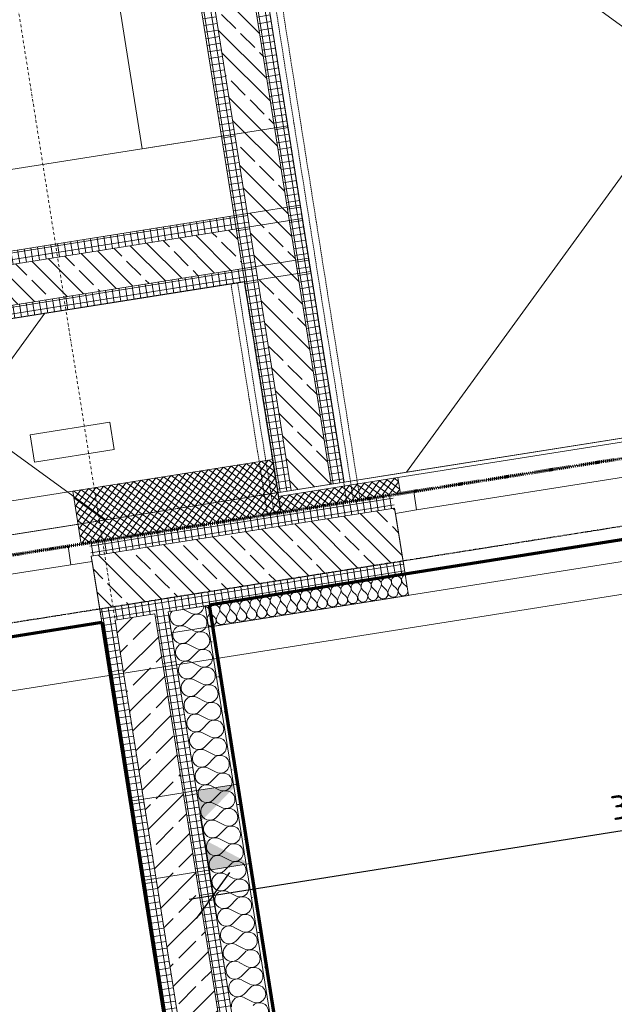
# Model space of a CAD drawing. Header units: millimetres. Extents: x 1523 to 75153, y -41886 to 10268.
# Tile 8 of 54: x 19135 to 21351, y -16506 to -12836. Entities that reach past the tile are written whole.
import ezdxf

# ---------------------------------------------------------------- set-up
doc = ezdxf.new("R2010")
doc.units = ezdxf.units.MM
for name, pattern in [('_Projekt 07 -  _  -  _  -  _  -', [7.5, 3.5, -2, 0, -2]), ('CAx_nichtHalbton', [20001.0584, 10000, -0.5292, 10000, -0.5292]), ('IMPORT-STRICHPUNKT _7_', [20, 10, -5, 0, -5]), ('IMPORT-VERDECKT _8_', [7.5, 5, -2.5]), ('Rasterlinie', [22.225, 12.7, -3.175, 3.175, -3.175]), ('Verdeckt 2x', [3.572, 2.3813, -1.1907])]:
    doc.linetypes.add(name, pattern=pattern)
for name, color, linetype, lineweight, true_color in [('10 VSI--Wärmeschutz _veritkal_', 7, 'Continuous', 13, 0x656565), ('20 A--Bodenplatte', 7, 'Continuous', 13, 0x656565), ('30 A--Träger _ Dachkonstruktion _Gitterrost_', 7, 'IMPORT-VERDECKT _8_', 13, 0x656565), ('90 A--Achsraster _1_50_', 7, 'IMPORT-STRICHPUNKT _7_', 13, 0x656565), ('Neubau_10 A--Wand außen _ Luft-_Lichtschacht', 7, 'Continuous', 13, 0x656565), ('Neubau_10 A--Wand außen _tragend_', 7, 'Continuous', 13, 0x656565), ('Neubau_10 A--Wand innen _tragend_', 7, 'Continuous', 13, 0x656565), ('Neubau_10 VSI--Wärmeschutz _veritkal_', 7, 'Continuous', 13, 0x656565), ('Neubau_20 A--Bodenplatte', 7, 'Continuous', 13, 0x656565), ('Neubau_20 A--Gründungsbelag', 7, 'Continuous', 13, 0x656565), ('Xref_706_5_--_ÜP_-1_000_16_Übersichtsplan UG_IFC 2025_01_13_dwg', 7, 'Continuous', 13, 0x767676), ('XX', 7, 'Continuous', 18, 0x804040)]:
    doc.layers.add(name, color=color, linetype=linetype, lineweight=lineweight, true_color=true_color)
for name, color, linetype, lineweight in [('Ax-50_BM-Bem', 7, 'Continuous', 9), ('Ax_BM-Bem', 7, 'Continuous', 9), ('S-GRID-____-OTLN', 7, 'Continuous', 9)]:
    doc.layers.add(name, color=color, linetype=linetype, lineweight=lineweight)
doc.styles.add('ISOCPEUR_2', font='isocpeur.ttf', dxfattribs={"height": 90})
doc.dimstyles.new('KI_1_8_mm_Isocpeur__cm_m__Aufrundung_auf_5_mm_ELT_Gesamtbemaßung', dxfattribs={"dimscale": 304.8, "dimtxt": 89.638306, "dimasz": 0.492126, "dimexe": 0.295276, "dimexo": 0.0625, "dimgap": 0.049213, "dimtad": 1, "dimlfac": 0.001, "dimrnd": 0.005, "dimzin": 0, "dimdsep": 46, "dimtxsty": 'ISOCPEUR_2', "dimblk1": 'OBLIQUE', "dimblk2": 'OBLIQUE', "dimsah": 1, "dimcen": 0.09, "dimdle": 0.295276, "dimadec": 0, "dimazin": 0, "dimtfac": 1, "dimtdec": 4, "dimtix": 1, "dimtmove": 0, "dimatfit": 3, "dimfxl": 0.984252, "dimfxlon": 1, "dimtvp": 1, "dimtfill": 1, "dimtolj": 1, "dimtzin": 0, "dimlwd": 25, "dimlwe": 25, "dimarcsym": 2})
pattern_1 = [(185.336, (0, 0), (-2.324905, 24.891662), []), (275.336, (0, 0), (24.891662, 2.324905), [])]
pattern_2 = [(275.336, (0, 0), (24.891662, 2.324905), []), (5.336, (0, 0), (-2.324905, 24.891662), [])]
pattern_3 = [(221.336, (0, 0), (-99.07104, 112.6274), []), (221.336, (33.02, -37.54), (-99.07104, 112.6274), []), (221.336, (66.05, -75.08), (-99.07104, 112.6274), [75, -25])]
pattern_4 = [(320.336, (0, 0), (12.765685, 15.396015), []), (50.336, (0, 0), (-15.396015, 12.765685), [])]
pattern_5 = [(5.336, (0, 0), (-2.324905, 24.891662), []), (95.336, (0, 0), (24.891662, 2.324905), [])]

# ---------------------------------------------------------------- blocks, each defined once
blk = doc.blocks.new('Xref_706_5_--_ÜP_-1_000_11_Übersichtsplan UG_IFC 2024_09_30_dwg__X90-41959657-SuD_-1UG gesamt Plot  - Blatt 2')
at = {"layer": 'Neubau_10 A--Wand innen _tragend_', "color": 9, "true_color": 0xcbcbcb}
for p, q in [((8378.4, -71090.6), (8359.7, -71118.2)), ((8391.7, -71090), (8413, -71115.7)), ((8445, -71087.5), (8426.3, -71115.1)), ((8458.3, -71086.9), (8479.6, -71112.6)), ((8511.6, -71084.4), (8492.9, -71112)), ((8524.9, -71083.8), (8546.2, -71109.5)), ((8578.2, -71081.3), (8559.5, -71108.9)), ((8591.5, -71080.7), (8612.7, -71106.4)), ((8644.8, -71078.2), (8626.1, -71105.8)), ((8658.1, -71077.6), (8679.3, -71103.3)), ((8711.4, -71075.1), (8692.7, -71102.7)), ((7592.6, -71127.2), (7613.8, -71152.9)), ((7645.9, -71124.7), (7627.1, -71152.3)), ((7659.2, -71124.1), (7680.4, -71149.8)), ((7712.5, -71121.6), (7693.7, -71149.2)), ((7725.8, -71121), (7747, -71146.7)), ((7779.1, -71118.5), (7760.3, -71146.1)), ((7792.4, -71117.9), (7813.6, -71143.6)), ((7845.7, -71115.4), (7826.9, -71143)), ((7859, -71114.8), (7880.2, -71140.5)), ((7912.3, -71112.3), (7893.5, -71139.9)), ((7925.6, -71111.7), (7946.8, -71137.4)), ((7978.9, -71109.2), (7960.1, -71136.8)), ((7992.2, -71108.6), (8013.4, -71134.3)), ((8045.5, -71106.1), (8026.7, -71133.7)), ((8058.8, -71105.5), (8080, -71131.2)), ((8112, -71103), (8093.3, -71130.6)), ((8125.4, -71102.4), (8146.6, -71128.1)), ((8178.6, -71099.9), (8159.9, -71127.5)), ((8192, -71099.3), (8213.2, -71125)), ((8245.2, -71096.8), (8226.5, -71124.4)), ((8258.6, -71096.2), (8279.8, -71121.9)), ((8311.8, -71093.7), (8293.1, -71121.3)), ((8325.1, -71093.1), (8346.4, -71118.8)), ((7246.3, -71143.4), (7229, -71168.9)), ((7259.6, -71142.7), (7280.9, -71168.4)), ((7312.9, -71140.3), (7294.2, -71167.8)), ((7326.2, -71139.6), (7347.5, -71165.3)), ((7379.5, -71137.2), (7360.8, -71164.7)), ((7392.8, -71136.5), (7414, -71162.2)), ((7446.1, -71134), (7427.4, -71161.6)), ((7459.4, -71133.4), (7480.6, -71159.1)), ((7512.7, -71130.9), (7494, -71158.5)), ((7526, -71130.3), (7547.2, -71156)), ((7579.3, -71127.8), (7560.6, -71155.4))]:
    blk.add_line(p, q, dxfattribs=at)
for centre, start, end in [((8017.9, -71087.4), 325.7982, 219.538), ((8084.5, -71084.3), 325.7982, 219.538), ((8151.1, -71081.2), 325.7982, 219.538), ((8217.7, -71078.1), 325.7982, 219.538), ((8284.3, -71075), 325.7982, 219.538), ((8350.9, -71071.9), 325.7982, 219.538), ((8417.4, -71068.8), 325.7982, 219.538), ((8484, -71065.7), 325.7982, 219.538), ((8550.6, -71062.6), 325.7982, 219.538), ((8617.2, -71059.4), 325.7982, 219.538), ((8683.8, -71056.3), 325.7982, 219.538), ((8750.4, -71053.2), 325.7982, 219.538), ((7285.3, -71121.5), 325.7982, 219.538), ((7351.9, -71118.4), 325.7982, 219.538), ((7418.5, -71115.3), 325.7982, 219.538), ((7485.1, -71112.2), 325.7982, 219.538), ((7551.7, -71109.1), 325.7982, 219.538), ((7618.3, -71106), 325.7982, 219.538), ((7684.9, -71102.9), 325.7982, 219.538), ((7751.5, -71099.8), 325.7982, 219.538), ((7818.1, -71096.7), 325.7982, 219.538), ((7884.7, -71093.6), 325.7982, 219.538), ((7951.3, -71090.5), 325.7982, 219.538), ((7218.8, -71124.6), 325.7982, 78.5212), ((8187.5, -71146.2), 145.7982, 272.6681), ((8187.5, -71146.2), 272.6681, 39.538), ((8254.1, -71143.1), 145.7982, 272.6681), ((8254.1, -71143.1), 272.6681, 39.538), ((8320.7, -71140), 145.7982, 272.6681), ((8320.7, -71140), 272.6681, 39.538), ((8387.3, -71136.9), 145.7982, 272.6681), ((8387.3, -71136.9), 272.6681, 39.538), ((8453.8, -71133.8), 145.7982, 272.6681), ((8453.8, -71133.8), 272.6681, 39.538), ((8520.4, -71130.7), 145.7982, 272.6681), ((8520.4, -71130.7), 272.6681, 39.538), ((8587, -71127.6), 145.7982, 272.6681), ((8587, -71127.6), 272.6681, 39.538), ((8653.6, -71124.5), 145.7982, 272.6681), ((8653.6, -71124.5), 272.6681, 39.538), ((8720.2, -71121.4), 145.7982, 272.6681), ((7388.3, -71183.5), 272.6681, 39.538), ((7454.9, -71180.4), 145.7982, 272.6681), ((7454.9, -71180.4), 272.6681, 39.538), ((7521.5, -71177.3), 145.7982, 272.6681), ((7521.5, -71177.3), 272.6681, 39.538), ((7588.1, -71174.1), 145.7982, 272.6681), ((7588.1, -71174.1), 272.6681, 39.538), ((7654.7, -71171), 145.7982, 272.6681), ((7654.7, -71171), 272.6681, 39.538), ((7721.3, -71167.9), 145.7982, 272.6681), ((7721.3, -71167.9), 272.6681, 39.538), ((7787.9, -71164.8), 145.7982, 272.6681), ((7787.9, -71164.8), 272.6681, 39.538), ((7854.5, -71161.7), 145.7982, 272.6681), ((7854.5, -71161.7), 272.6681, 39.538), ((7921.1, -71158.6), 145.7982, 272.6681), ((7921.1, -71158.6), 272.6681, 39.538), ((7987.7, -71155.5), 145.7982, 272.6681), ((7987.7, -71155.5), 272.6681, 39.538), ((8054.3, -71152.4), 145.7982, 272.6681), ((8054.3, -71152.4), 272.6681, 39.538), ((8120.9, -71149.3), 145.7982, 272.6681), ((8120.9, -71149.3), 272.6681, 39.538), ((7255.2, -71189.7), 272.6681, 39.538), ((7321.7, -71186.6), 145.7982, 272.6681), ((7321.7, -71186.6), 272.6681, 39.538), ((7388.3, -71183.5), 145.7982, 272.6681), ((7255.2, -71189.7), 223.5912, 272.6681)]:
    blk.add_arc(centre, 33.3, start, end, dxfattribs=at)
blk = doc.blocks.new('Xref_706_5_--_ÜP_-1_000_11_Übersichtsplan UG_IFC 2024_09_30_dwg_1-Flügelfenster 27-41959604-SuD_-1UG gesamt Plot  - Blatt 2')
at = {"layer": 'Neubau_10 A--Wand außen _tragend_', "color": 9, "true_color": 0xcbcbcb}
for p, q in [((-1270, 0), (1270, 0)), ((1270, -70), (-1270, -70))]:
    blk.add_line(p, q, dxfattribs=at)
at = {"layer": 'Neubau_10 A--Wand außen _tragend_', "color": 9, "true_color": 0xcbcbcb, "flags": 128}
blk.add_lwpolyline([(1350, 230), (-1350, 230), (-1350, 180), (-1350, 0), (-1350, -20), (-1350, 0), (-1270, 0), (-1270, -70), (-1350, -70), (1350, -70), (1270, -70), (1270, 0), (1350, 0), (1350, -20), (1350, 0), (1350, 180)], close=True, dxfattribs=at)
blk = doc.blocks.new('Xref_706_5_--_ÜP_-1_000_11_Übersichtsplan UG_IFC 2024_09_30_dwg_Leere Fensteröffnung 27_2-41959967-SuD_-1UG gesamt Plot  - Blatt 2')
at = {"layer": '10 VSI--Wärmeschutz _veritkal_', "color": 9, "true_color": 0xcbcbcb, "flags": 128}
blk.add_lwpolyline([(1320, 60), (1320, 0), (-1320, 0), (-1320, 60)], close=True, dxfattribs=at)
blk = doc.blocks.new('Xref_706_5_--_ÜP_-1_000_11_Übersichtsplan UG_IFC 2024_09_30_dwg_Rechteckige Fensteröffnung 27-41959968-SuD_-1UG gesamt Plot  - Blatt 2')
at = {"layer": '10 VSI--Wärmeschutz _veritkal_', "color": 9, "true_color": 0xcbcbcb, "flags": 128}
blk.add_lwpolyline([(538.3, 0), (-645, 0), (-645, 200), (570, 200)], dxfattribs=at)
blk = doc.blocks.new('Xref_706_5_--_ÜP_-1_000_11_Übersichtsplan UG_IFC 2024_09_30_dwg_1-Flügelfenster 27_2-V1-SuD_-1UG gesamt Plot  - Blatt 2')
at = {"layer": 'Neubau_10 A--Wand außen _tragend_', "color": 9, "true_color": 0xcbcbcb}
for p, q in [((675, 230), (-617.5, 230)), ((-581.1, 0), (595, 0)), ((595, -70), (-570, -70))]:
    blk.add_line(p, q, dxfattribs=at)
at = {"layer": 'Neubau_10 A--Wand außen _tragend_', "color": 9, "true_color": 0xcbcbcb, "flags": 128}
blk.add_lwpolyline([(-570, -70), (675, -70), (595, -70), (595, 0), (675, 0), (675, -20), (675, 0), (675, 180), (675, 230)], dxfattribs=at)
blk = doc.blocks.new('Xref_706_5_--_ÜP_-1_000_11_Übersichtsplan UG_IFC 2024_09_30_dwg__X3108-41960540-SuD_-1UG gesamt Plot  - Blatt 2')
at = {"layer": 'Neubau_10 VSI--Wärmeschutz _veritkal_', "color": 9, "true_color": 0xcbcbcb, "flags": 128}
for points in [[(7192.3, -70334.3), (7192.8, -70337.1), (7195.2, -70341.8), (7198.7, -70345.7), (7203.2, -70348.5), (7208.2, -70349.9), (7213.5, -70349.9), (7218.5, -70348.5), (7223, -70345.7), (7237.7, -70333.6), (7241.3, -70332)], [(7258, -70331.3), (7265.6, -70337.5), (7268.9, -70347.4), (7266.5, -70357.5), (7259.1, -70364.9), (7249, -70367.3), (7239.1, -70364.1), (7223.4, -70353.3), (7218.7, -70351), (7213.5, -70350.1), (7208.3, -70350.6), (7203.4, -70352.5), (7199.2, -70355.7), (7196, -70359.9), (7194.1, -70364.8), (7193.6, -70370), (7194.6, -70375.2), (7197, -70379.9), (7200.5, -70383.7), (7205, -70386.5), (7210, -70388), (7215.3, -70388), (7220.3, -70386.5), (7224.8, -70383.8), (7239.5, -70371.7), (7249, -70367.5), (7259.3, -70368.9), (7267.3, -70375.6), (7270.6, -70385.5), (7268.3, -70395.6), (7260.9, -70403), (7250.8, -70405.4), (7240.9, -70402.1), (7225.2, -70391.4), (7220.4, -70389.1), (7215.3, -70388.1), (7210, -70388.6), (7205.1, -70390.5), (7201, -70393.7), (7197.8, -70397.9), (7195.9, -70402.8), (7195.4, -70408), (7196.4, -70413.2), (7198.7, -70417.9), (7202.3, -70421.8), (7206.7, -70424.6), (7211.8, -70426), (7217, -70426), (7222.1, -70424.6), (7226.6, -70421.8), (7241.3, -70409.7), (7250.8, -70405.5), (7261.1, -70407), (7269.1, -70413.7), (7272.4, -70423.5), (7270, -70433.7), (7262.7, -70441), (7252.6, -70443.4), (7242.7, -70440.2), (7226.9, -70429.5), (7222.2, -70427.1), (7217, -70426.2), (7211.8, -70426.7), (7206.9, -70428.6), (7202.7, -70431.8), (7199.6, -70436), (7197.7, -70440.9), (7197.2, -70446.1), (7198.2, -70451.3), (7200.5, -70456), (7204, -70459.9), (7208.5, -70462.6), (7213.6, -70464.1), (7218.8, -70464.1), (7223.9, -70462.7), (7228.3, -70459.9)], [(7228.3, -70459.9), (7243, -70447.8), (7252.6, -70443.6), (7262.9, -70445), (7270.9, -70451.7), (7274.2, -70461.6), (7271.8, -70471.7), (7264.5, -70479.1), (7254.3, -70481.5), (7244.5, -70478.2), (7228.7, -70467.5), (7224, -70465.2), (7218.8, -70464.2), (7213.6, -70464.7), (7208.7, -70466.6), (7204.5, -70469.8), (7201.3, -70474), (7199.4, -70478.9), (7199, -70484.1), (7199.9, -70489.3), (7202.3, -70494), (7205.8, -70497.9), (7210.3, -70500.7), (7215.3, -70502.1), (7220.6, -70502.1), (7225.6, -70500.7), (7230.1, -70498), (7244.8, -70485.8), (7254.3, -70481.6), (7264.6, -70483.1), (7272.7, -70489.8), (7276, -70499.6), (7273.6, -70509.8), (7266.2, -70517.1), (7256.1, -70519.5), (7246.2, -70516.3), (7230.5, -70505.6), (7225.8, -70503.2), (7220.6, -70502.3), (7215.4, -70502.8), (7210.5, -70504.7), (7206.3, -70507.9), (7203.1, -70512.1), (7201.2, -70517), (7200.7, -70522.2), (7201.7, -70527.4), (7204, -70532.1), (7207.6, -70536), (7212.1, -70538.7), (7217.1, -70540.2), (7222.4, -70540.2), (7227.4, -70538.8), (7231.9, -70536), (7246.6, -70523.9), (7256.1, -70519.7), (7266.4, -70521.2), (7274.4, -70527.8), (7277.7, -70537.7), (7275.4, -70547.8), (7268, -70555.2), (7257.9, -70557.6), (7248, -70554.3), (7232.2, -70543.6), (7227.5, -70541.3), (7222.4, -70540.3), (7217.1, -70540.8), (7212.2, -70542.7), (7208, -70545.9), (7204.9, -70550.1), (7203, -70555), (7202.5, -70560.3), (7203.5, -70565.4), (7205.8, -70570.1), (7209.4, -70574), (7213.8, -70576.8), (7218.9, -70578.2), (7224.1, -70578.2), (7229.2, -70576.8), (7233.7, -70574.1), (7248.4, -70561.9), (7257.9, -70557.8), (7268.2, -70559.2), (7276.2, -70565.9), (7279.5, -70575.7), (7277.1, -70585.9), (7269.8, -70593.2), (7259.7, -70595.7), (7249.8, -70592.4), (7234, -70581.7), (7229.3, -70579.3), (7224.1, -70578.4), (7218.9, -70578.9), (7214, -70580.8), (7209.8, -70584), (7206.7, -70588.2), (7204.8, -70593.1), (7204.3, -70598.3), (7205.3, -70603.5), (7207.6, -70608.2), (7211.1, -70612.1), (7215.6, -70614.8), (7220.6, -70616.3), (7225.9, -70616.3), (7231, -70614.9), (7235.4, -70612.1), (7250.1, -70600), (7259.7, -70595.8), (7270, -70597.3), (7278, -70603.9), (7281.3, -70613.8), (7278.9, -70623.9), (7271.6, -70631.3), (7261.4, -70633.7), (7251.5, -70630.4), (7235.8, -70619.7), (7231.1, -70617.4), (7225.9, -70616.4), (7220.7, -70616.9), (7215.8, -70618.9), (7211.6, -70622), (7208.4, -70626.2), (7206.5, -70631.1), (7206.1, -70636.4), (7207, -70641.5), (7209.4, -70646.2), (7212.9, -70650.1), (7217.4, -70652.9), (7222.4, -70654.3), (7227.7, -70654.3), (7232.7, -70652.9), (7237.2, -70650.2)], [(7237.2, -70650.2), (7251.9, -70638), (7261.4, -70633.9), (7271.7, -70635.3), (7279.7, -70642), (7283.1, -70651.8), (7280.7, -70662), (7273.3, -70669.4), (7263.2, -70671.8), (7253.3, -70668.5), (7237.6, -70657.8), (7232.9, -70655.5), (7227.7, -70654.5), (7222.5, -70655), (7217.6, -70656.9), (7213.4, -70660.1), (7210.2, -70664.3), (7208.3, -70669.2), (7207.8, -70674.4), (7208.8, -70679.6), (7211.1, -70684.3), (7214.7, -70688.2), (7219.1, -70690.9), (7224.2, -70692.4), (7229.5, -70692.4), (7234.5, -70691), (7239, -70688.2), (7253.7, -70676.1), (7263.2, -70671.9), (7273.5, -70673.4), (7281.5, -70680), (7284.8, -70689.9), (7282.5, -70700), (7275.1, -70707.4), (7265, -70709.8), (7255.1, -70706.5), (7239.3, -70695.8), (7234.6, -70693.5), (7229.5, -70692.6), (7224.2, -70693.1), (7219.3, -70695), (7215.1, -70698.1), (7212, -70702.3), (7210.1, -70707.2), (7209.6, -70712.5), (7210.6, -70717.6), (7212.9, -70722.3), (7216.5, -70726.2), (7220.9, -70729), (7226, -70730.4), (7231.2, -70730.5), (7236.3, -70729), (7240.8, -70726.3), (7255.4, -70714.1), (7265, -70710), (7275.3, -70711.4), (7283.3, -70718.1), (7286.6, -70728), (7284.2, -70738.1), (7276.9, -70745.5), (7266.7, -70747.9), (7256.9, -70744.6), (7241.1, -70733.9), (7236.4, -70731.6), (7231.2, -70730.6), (7226, -70731.1), (7221.1, -70733), (7216.9, -70736.2), (7213.8, -70740.4), (7211.9, -70745.3), (7211.4, -70750.5), (7212.3, -70755.7), (7214.7, -70760.4), (7218.2, -70764.3), (7222.7, -70767.1), (7227.7, -70768.5), (7233, -70768.5), (7238.1, -70767.1), (7242.5, -70764.3), (7257.2, -70752.2), (7266.8, -70748), (7277.1, -70749.5), (7285.1, -70756.1), (7288.4, -70766), (7286, -70776.1), (7278.6, -70783.5), (7268.5, -70785.9), (7258.6, -70782.6), (7242.9, -70771.9), (7238.2, -70769.6), (7233, -70768.7), (7227.8, -70769.2), (7222.9, -70771.1), (7218.7, -70774.2), (7215.5, -70778.4), (7213.6, -70783.3), (7213.2, -70788.6), (7214.1, -70793.7), (7216.5, -70798.5), (7220, -70802.3), (7224.5, -70805.1), (7229.5, -70806.6), (7234.8, -70806.6), (7239.8, -70805.1), (7244.3, -70802.4), (7259, -70790.3), (7268.5, -70786.1), (7278.8, -70787.5), (7286.8, -70794.2), (7290.1, -70804.1), (7287.8, -70814.2), (7280.4, -70821.6), (7270.3, -70824), (7260.4, -70820.7), (7244.7, -70810), (7239.9, -70807.7), (7234.8, -70806.7), (7229.5, -70807.2), (7224.7, -70809.1), (7220.5, -70812.3), (7217.3, -70816.5), (7215.4, -70821.4), (7214.9, -70826.6), (7215.9, -70831.8), (7218.2, -70836.5), (7221.8, -70840.4), (7226.2, -70843.2), (7231.3, -70844.6), (7236.5, -70844.6), (7241.6, -70843.2), (7246.1, -70840.4)], [(7246.1, -70840.4), (7260.8, -70828.3), (7270.3, -70824.1), (7280.6, -70825.6), (7288.6, -70832.2), (7291.9, -70842.1), (7289.5, -70852.2), (7282.2, -70859.6), (7272.1, -70862), (7262.2, -70858.8), (7246.4, -70848), (7241.7, -70845.7), (7236.6, -70844.8), (7231.3, -70845.3), (7226.4, -70847.2), (7222.2, -70850.4), (7219.1, -70854.6), (7217.2, -70859.5), (7216.7, -70864.7), (7217.7, -70869.9), (7220, -70874.6), (7223.5, -70878.4), (7228, -70881.2), (7233.1, -70882.7), (7238.3, -70882.7), (7243.4, -70881.2), (7247.9, -70878.5)], [(7247.9, -70878.5), (7262.5, -70866.4), (7272.1, -70862.2), (7282.4, -70863.6), (7290.4, -70870.3), (7293.7, -70880.2), (7291.3, -70890.3), (7284, -70897.7), (7273.8, -70900.1), (7264, -70896.8), (7248.2, -70886.1), (7243.5, -70883.8), (7238.3, -70882.8), (7233.1, -70883.3), (7228.2, -70885.2), (7224, -70888.4), (7220.8, -70892.6), (7219, -70897.5), (7218.5, -70902.7), (7219.4, -70907.9), (7221.8, -70912.6), (7225.3, -70916.5), (7229.8, -70919.3), (7234.8, -70920.7), (7240.1, -70920.7), (7245.1, -70919.3), (7249.6, -70916.5), (7264.3, -70904.4), (7273.8, -70900.2), (7284.2, -70901.7), (7292.2, -70908.4), (7295.5, -70918.2), (7293.1, -70928.4), (7285.7, -70935.7), (7275.6, -70938.1), (7265.7, -70934.9), (7250, -70924.2), (7245.3, -70921.8), (7240.1, -70920.9), (7234.9, -70921.4), (7230, -70923.3), (7225.8, -70926.5), (7222.6, -70930.7), (7220.7, -70935.6), (7220.2, -70940.8), (7221.2, -70946), (7223.6, -70950.7), (7227.1, -70954.6), (7231.6, -70957.3), (7236.6, -70958.8), (7241.9, -70958.8), (7246.9, -70957.4), (7251.4, -70954.6), (7266.1, -70942.5), (7275.6, -70938.3), (7285.9, -70939.7), (7293.9, -70946.4), (7297.2, -70956.3), (7294.9, -70966.4), (7287.5, -70973.8), (7277.4, -70976.2), (7267.5, -70972.9), (7251.8, -70962.2), (7247, -70959.9), (7241.9, -70958.9), (7236.6, -70959.4), (7231.7, -70961.3), (7227.6, -70964.5), (7224.4, -70968.7), (7222.5, -70973.6), (7222, -70978.9), (7223, -70984), (7225.3, -70988.7), (7228.9, -70992.6), (7233.3, -70995.4), (7238.4, -70996.8), (7243.6, -70996.8), (7248.7, -70995.4), (7253.2, -70992.7), (7267.9, -70980.5), (7277.4, -70976.3), (7287.7, -70977.8), (7295.7, -70984.5), (7299, -70994.3), (7296.6, -71004.5), (7289.3, -71011.8), (7279.2, -71014.2), (7269.3, -71011), (7253.5, -71000.3), (7248.8, -70997.9), (7243.6, -70997), (7238.4, -70997.5), (7233.5, -70999.4), (7229.3, -71002.6), (7226.2, -71006.8), (7224.3, -71011.7), (7223.8, -71016.9), (7224.8, -71022.1), (7227.1, -71026.8), (7230.6, -71030.7), (7235.1, -71033.4), (7240.2, -71034.9), (7245.4, -71034.9), (7250.5, -71033.5), (7254.9, -71030.7), (7269.6, -71018.6), (7279.2, -71014.4), (7289.5, -71015.9), (7297.5, -71022.5), (7300.8, -71032.4), (7298.4, -71042.5), (7291.1, -71049.9), (7280.9, -71052.3), (7271.1, -71049), (7255.3, -71038.3), (7250.6, -71036), (7245.4, -71035), (7240.2, -71035.5), (7235.3, -71037.4), (7231.1, -71040.6), (7227.9, -71044.8), (7226, -71049.7), (7225.6, -71055), (7226.5, -71060.1), (7228.9, -71064.8), (7232.4, -71068.7), (7236.9, -71071.5), (7241.9, -71072.9), (7247.2, -71072.9), (7252.2, -71071.5), (7256.7, -71068.8)], [(7296.5, -71084.3), (7300.2, -71080.6), (7302.6, -71070.4), (7299.3, -71060.6), (7291.3, -71053.9), (7280.9, -71052.5), (7271.4, -71056.6), (7256.7, -71068.8)], [(7270.5, -71085.5), (7257.1, -71076.4), (7252.4, -71074), (7247.2, -71073.1), (7242, -71073.6), (7237.1, -71075.5), (7232.9, -71078.7), (7229.7, -71082.9), (7227.9, -71087.5)]]:
    blk.add_lwpolyline(points, dxfattribs=at)
blk = doc.blocks.new('Xref_706_5_--_ÜP_-1_000_11_Übersichtsplan UG_IFC 2024_09_30_dwg_Standard-Rastermarker_7-41960560-SuD_-1UG gesamt Plot  - Blatt 2')
at = {"layer": '90 A--Achsraster _1_50_', "color": 9, "true_color": 0xcbcbcb}
blk.add_line((38626.4, 0), (93805.6, 0), dxfattribs=at)
blk = doc.blocks.new('Xref_706_5_--_ÜP_-1_000_11_Übersichtsplan UG_IFC 2024_09_30_dwg_Standard-Rastermarker_12-V4-SuD_-1UG gesamt Plot  - Blatt 2')
at = {"layer": '90 A--Achsraster _1_50_', "color": 9, "true_color": 0xcbcbcb}
blk.add_line((0, 0), (28500, 0), dxfattribs=at)
blk = doc.blocks.new('Xref_706_5_--_ÜP_-1_000_16_Übersichtsplan UG_IFC 2025_01_13_dwg-35469238-SuD_-1UG gesamt Plot  - Blatt 2')
at = {"layer": '10 VSI--Wärmeschutz _veritkal_', "true_color": 0xcbcbcb}
h = blk.add_hatch(dxfattribs=at)
h.set_pattern_fill('FP_9', color=9, style=0, pattern_type=2)
h.set_pattern_definition(pattern_4)
h.paths.add_polyline_path([(10196.8, -70369.6), (10154.9, -69921.5), (10095.2, -69927.1), (10137, -70375.1), (10180.3, -70371.1)])
h = blk.add_hatch(dxfattribs=at)
h.set_pattern_fill('FP_9', color=9, style=0, pattern_type=2)
h.set_pattern_definition(pattern_4)
h.paths.add_polyline_path([(10266.9, -71120.3), (10196.8, -70369.6), (9997.7, -70388.2), (10067.8, -71138.9), (10222.8, -71124.4)])
at = {"layer": 'Neubau_10 A--Wand außen _ Luft-_Lichtschacht', "true_color": 0xcbcbcb}
h = blk.add_hatch(dxfattribs=at)
h.set_pattern_fill('FP_1', color=9, style=0, pattern_type=2)
h.set_pattern_definition(pattern_5)
h.paths.add_polyline_path([(10103.5, -70177.4), (10098.9, -70127.6), (7465.3, -70373.6), (7470, -70423.4), (10079, -70179.7)])
h = blk.add_hatch(dxfattribs=at)
h.set_pattern_fill('FP_6', color=9, style=0, pattern_type=2)
h.set_pattern_definition(pattern_3)
h.paths.add_polyline_path([(10117.5, -70326.7), (10103.5, -70177.4), (7420.2, -70428), (7434.1, -70577.4), (10093.8, -70329)])
h = blk.add_hatch(dxfattribs=at)
h.set_pattern_fill('FP_1', color=9, style=0, pattern_type=2)
h.set_pattern_definition(pattern_5)
h.paths.add_polyline_path([(10122.1, -70376.5), (10117.5, -70326.7), (7284.8, -70591.3), (7289.4, -70641.1), (10114.2, -70377.3)])
h = blk.add_hatch(dxfattribs=at)
h.set_pattern_fill('FP_6', color=9, style=0, pattern_type=2)
h.set_pattern_definition(pattern_3)
edge = h.paths.add_edge_path()
edge.add_line((9450.3, -72270.5), (9450.3, -72270.5))
edge.add_line((9450.3, -72270.5), (9280.8, -70455.1))
edge.add_line((9280.8, -70455.1), (9131.4, -70469.1))
edge.add_line((9131.4, -70469.1), (9298.8, -72260.8))
edge.add_line((9298.8, -72260.8), (9376.4, -72265.8))
h = blk.add_hatch(dxfattribs=at)
h.set_pattern_fill('FP_5', color=9, style=0, pattern_type=2)
h.set_pattern_definition(pattern_2)
h.paths.add_polyline_path([(9500.9, -72273.7), (9330.6, -70450.5), (9280.8, -70455.1), (9450.3, -72270.5), (9468.1, -72271.6), (9493.2, -72273.2)])
h = blk.add_hatch(dxfattribs=at)
h.set_pattern_fill('FP_5', color=9, style=0, pattern_type=2)
h.set_pattern_definition(pattern_2)
h.paths.add_polyline_path([(9298.8, -72260.8), (9131.4, -70469.1), (9081.6, -70473.7), (9248.3, -72257.6), (9257.2, -72258.1), (9298.8, -72260.8)])
at = {"layer": 'Neubau_10 A--Wand außen _tragend_', "true_color": 0xcbcbcb}
h = blk.add_hatch(dxfattribs=at)
h.set_pattern_fill('FP_5', color=9, style=0, pattern_type=2)
h.set_pattern_definition(pattern_2)
h.paths.add_polyline_path([(10290.7, -70836.9), (10207.5, -69946.7), (10157.7, -69951.4), (10240.9, -70841.5), (10285, -70837.4)])
h = blk.add_hatch(dxfattribs=at)
h.set_pattern_fill('FP_6', color=9, style=0, pattern_type=2)
h.set_pattern_definition(pattern_3)
h.paths.add_polyline_path([(10489.8, -70818.3), (10406.6, -69928.1), (10207.5, -69946.7), (10290.7, -70836.9), (10489.5, -70818.3)])
h = blk.add_hatch(dxfattribs=at)
h.set_pattern_fill('FP_5', color=9, style=0, pattern_type=2)
h.set_pattern_definition(pattern_2)
h.paths.add_polyline_path([(10539.6, -70813.6), (10456.4, -69923.5), (10406.6, -69928.1), (10489.8, -70818.3), (10533.5, -70814.2)])
h = blk.add_hatch(dxfattribs=at)
h.set_pattern_fill('FP_6', color=9, style=0, pattern_type=2)
h.set_pattern_definition(pattern_3)
h.paths.add_polyline_path([(10513, -71067.2), (10489.8, -70818.3), (10290.7, -70836.9), (10313.9, -71085.8), (10473.6, -71070.9)])
h = blk.add_hatch(dxfattribs=at)
h.set_pattern_fill('FP_5', color=9, style=0, pattern_type=2)
h.set_pattern_definition(pattern_2)
h.paths.add_polyline_path([(10562.8, -71062.5), (10539.6, -70813.6), (10489.8, -70818.3), (10513, -71067.2), (10554.9, -71063.3)])
h = blk.add_hatch(dxfattribs=at)
h.set_pattern_fill('FP_5', color=9, style=0, pattern_type=2)
h.set_pattern_definition(pattern_2)
h.paths.add_polyline_path([(10313.9, -71085.8), (10290.7, -70836.9), (10240.9, -70841.5), (10264.1, -71090.4), (10274.5, -71089.5)])
at = {"layer": 'Neubau_10 A--Wand innen _tragend_', "true_color": 0xcbcbcb}
h = blk.add_hatch(dxfattribs=at)
h.set_pattern_fill('FP_7', color=9, style=0, pattern_type=2)
h.set_pattern_definition([(86.336, (0, 0), (-86.42598, 5.53439), [0, -50]), (86.336, (-41.615, 27.72), (-86.42598, 5.53439), [0, -50])])
h.paths.add_polyline_path([(14957.3, -70260.4), (14955.9, -70245.4), (10525.2, -70659.3), (10526.6, -70674.2), (14954.9, -70260.6)])
h = blk.add_hatch(dxfattribs=at)
h.set_pattern_fill('FP_3', color=9, style=0, pattern_type=2)
h.set_pattern_definition(pattern_1)
h.paths.add_polyline_path([(14974.9, -70449.5), (14970.3, -70399.7), (10539.6, -70813.6), (10544.2, -70863.4), (14945, -70452.3)])
h = blk.add_hatch(dxfattribs=at)
h.set_pattern_fill('FP_2', color=9, style=0, pattern_type=2)
h.set_pattern_definition([(131.336, (0, 0), (90.10192, 79.25683), []), (131.336, (-45.05, -39.63), (90.10192, 79.25683), [90, -30])])
h.paths.add_polyline_path([(14988.9, -70598.9), (14974.9, -70449.5), (10544.2, -70863.4), (10558.2, -71012.7), (14982.7, -70599.5)])
h = blk.add_hatch(dxfattribs=at)
h.set_pattern_fill('FP_3', color=9, style=0, pattern_type=2)
h.set_pattern_definition(pattern_1)
h.paths.add_polyline_path([(14993.5, -70648.7), (14988.9, -70598.9), (10558.2, -71012.7), (10562.8, -71062.5), (14985.7, -70649.4)])
at = {"layer": 'Neubau_10 A--Wand innen _tragend_', "true_color": 0xededed}
for points in [[(11326, -70740.1), (11209.7, -70610.4), (11198.6, -70611.4), (11211.6, -70750.8)], [(11510.3, -70722.9), (11497.3, -70583.5), (11486.3, -70584.6), (11396, -70733.6), (11419.7, -70731.4)]]:
    blk.add_hatch(color=7, dxfattribs=at).paths.add_polyline_path(points)
at = {"color": 7, "lineweight": 13, "true_color": 0xefefef, "flags": 128}
blk.add_lwpolyline([(9951.2, -71274.6), (9923.3, -70975.2), (9820.1, -70984.8), (9848.1, -71284.3)], close=True, dxfattribs=at)
at = {"layer": '10 VSI--Wärmeschutz _veritkal_', "color": 9, "true_color": 0xcbcbcb, "flags": 128}
for points in [[(10154.9, -69921.5), (10196.8, -70369.6), (10137, -70375.1), (10095.2, -69927.1), (10154.9, -69921.5)], [(10067.8, -71138.9), (10266.9, -71120.3), (10196.8, -70369.6), (9997.7, -70388.2), (10067.8, -71138.9)]]:
    blk.add_lwpolyline(points, dxfattribs=at)
at = {"layer": '20 A--Bodenplatte', "color": 9, "true_color": 0xcbcbcb, "flags": 128}
blk.add_lwpolyline([(10885.1, -72362.4), (10337.5, -66499.7), (9839.7, -66546.2), (10379.9, -72330)], dxfattribs=at)
blk.add_lwpolyline([(9765, -66553.2), (6583.8, -66850.3), (6968.8, -70972.2), (8810.8, -70800.1), (8759.7, -70252.5), (7465.3, -70373.4), (7182.6, -67346.8), (9816.1, -67100.8)], close=True, dxfattribs=at)
at = {"layer": '30 A--Träger _ Dachkonstruktion _Gitterrost_', "color": 9, "true_color": 0xcbcbcb}
for p, q in [((7463, -70348.7), (10171.4, -70097.8)), ((9333, -70476.8), (10199.2, -70395.8))]:
    blk.add_line(p, q, dxfattribs=at)
at = {"layer": '30 A--Träger _ Dachkonstruktion _Gitterrost_', "color": 9, "true_color": 0xcbcbcb, "flags": 128}
for points in [[(10169.1, -70072.9), (7460.7, -70323.8), (7465.3, -70373.6), (10173.7, -70122.7)], [(10196.9, -70370.9), (9330.7, -70451.9), (9335.3, -70501.6), (10201.6, -70420.7)]]:
    blk.add_lwpolyline(points, close=True, dxfattribs=at)
at = {"layer": 'Neubau_10 A--Wand außen _ Luft-_Lichtschacht', "color": 9, "true_color": 0xcbcbcb}
for p, q in [((9257.7, -70207.6), (9450.3, -72270.5)), ((9307.4, -70202.9), (9500.9, -72273.7)), ((9058.5, -70226.2), (9248.3, -72257.6)), ((7239.7, -70645.8), (10122.1, -70376.5))]:
    blk.add_line(p, q, dxfattribs=at)
at = {"layer": 'Neubau_10 A--Wand außen _ Luft-_Lichtschacht', "color": 9, "true_color": 0xcbcbcb, "flags": 128}
for points in [[(10103.5, -70177.4), (7420.2, -70428), (7415.5, -70378.3), (7132.8, -67351.4), (7128.2, -67301.6), (9811.5, -67051), (9797.5, -66901.7), (9792.9, -66851.9), (6910.4, -67121.1), (6915.1, -67170.9), (7235, -70596)], [(9797.5, -66901.7), (6964.9, -67166.2), (6978.8, -67315.6), (7270.8, -70442), (7284.8, -70591.3), (10117.5, -70326.7), (10103.5, -70177.4), (10098.9, -70127.6), (7465.3, -70373.6), (7182.6, -67346.8), (9816.1, -67100.8)], [(9298.8, -72260.8), (9108.3, -70221.5), (9257.7, -70207.6), (9307.4, -70202.9)]]:
    blk.add_lwpolyline(points, dxfattribs=at)
at = {"layer": 'Neubau_10 A--Wand außen _tragend_', "color": 9, "true_color": 0xcbcbcb}
blk.add_line((10558.2, -71012.7), (10544.2, -70863.4), dxfattribs=at)
at = {"layer": 'Neubau_10 A--Wand außen _tragend_', "color": 9, "true_color": 0xcbcbcb, "flags": 128}
for points in [[(10157.7, -69951.4), (10240.9, -70841.5), (10264.1, -71090.4)], [(10539.6, -70813.6), (10456.4, -69923.5), (10207.5, -69946.7), (10290.7, -70836.9), (10313.9, -71085.8), (10562.8, -71062.5)], [(10406.6, -69928.1), (10489.8, -70818.3), (10513, -71067.2)]]:
    blk.add_lwpolyline(points, dxfattribs=at)
at = {"layer": 'Neubau_10 A--Wand innen _tragend_', "color": 9, "true_color": 0xcbcbcb}
blk.add_line((10562.8, -71062.5), (11234.9, -70999.7), dxfattribs=at)
at = {"layer": 'Neubau_10 A--Wand innen _tragend_', "color": 9, "true_color": 0xcbcbcb, "flags": 128}
for points in [[(14707, -70268.7), (14955.9, -70245.4), (14957.3, -70260.4), (10526.6, -70674.2)], [(14957.3, -70260.4), (14970.3, -70399.7), (10539.6, -70813.6), (10526.6, -70674.2), (10525.2, -70659.3), (11197.2, -70596.5), (11198.6, -70611.4), (11211.6, -70750.8), (11216.3, -70800.6), (11230.2, -70950), (11234.9, -70999.7), (11533.6, -70971.8), (14445.9, -70699.8)], [(11495.9, -70568.6), (14408.3, -70296.6), (14409.6, -70311.5), (14422.7, -70450.9), (14427.3, -70500.7), (14441.3, -70650), (14445.9, -70699.8), (14744.6, -70671.9)], [(14974.9, -70449.5), (14988.9, -70598.9), (10558.2, -71012.7), (10544.2, -70863.4), (14974.9, -70449.5), (14970.3, -70399.7)], [(11533.6, -70971.8), (11528.9, -70922.1), (11515, -70772.7), (11510.3, -70722.9), (11497.3, -70583.5), (11495.9, -70568.6), (11197.2, -70596.5)]]:
    blk.add_lwpolyline(points, dxfattribs=at)
at = {"layer": 'Neubau_10 VSI--Wärmeschutz _veritkal_', "color": 9, "true_color": 0xcbcbcb}
blk.add_line((10456.4, -69923.5), (10526.6, -70674.2), dxfattribs=at)
at = {"layer": 'Neubau_10 VSI--Wärmeschutz _veritkal_', "color": 9, "true_color": 0xcbcbcb, "flags": 128}
blk.add_lwpolyline([(9744.4, -62300.7), (10539.6, -70813.6), (10619.2, -70806.2), (9831.5, -62372.9), (10329.3, -62326.4), (10321.9, -62246.7), (10268, -61669.2), (10188.3, -61676.7), (9770.1, -61715.7), (9413, -57892.4), (9910.8, -57845.9), (9903.4, -57766.2), (9849.5, -57188.7), (9769.8, -57196.2), (9351.6, -57235.2), (9320.9, -56906.7), (9918.3, -56850.9), (10147.3, -56829.5), (12826.1, -56579.3)], dxfattribs=at)
blk.add_lwpolyline([(10606.2, -70666.8), (10536.1, -69916), (10456.4, -69923.5), (10526.6, -70674.2)], close=True, dxfattribs=at)
at = {"layer": 'Neubau_20 A--Bodenplatte', "color": 9, "true_color": 0xcbcbcb}
blk.add_line((8945.1, -72238.2), (8759.7, -70252.7), dxfattribs=at)
at = {"layer": 'Neubau_20 A--Bodenplatte', "color": 9, "true_color": 0xcbcbcb, "flags": 128}
for points in [[(10379.9, -72330), (9839.7, -66546.2), (9832.2, -66466.5), (9533.5, -66494.4), (9461.9, -65727.7)], [(8759.7, -70252.7), (10098.9, -70127.6), (10304.1, -72325.2)]]:
    blk.add_lwpolyline(points, dxfattribs=at)
blk.add_lwpolyline([(6968.8, -70972.2), (6583.8, -66850.3), (9765, -66553.2), (10098.9, -70127.6), (8759.7, -70252.7), (8810.8, -70800.1)], close=True, dxfattribs=at)
at = {"layer": 'Neubau_20 A--Gründungsbelag', "color": 9, "true_color": 0xcbcbcb}
blk.add_line((10182.6, -71023.7), (10266.3, -71919.8), dxfattribs=at)
at = {"layer": 'Neubau_20 A--Gründungsbelag', "color": 9, "true_color": 0xcbcbcb, "flags": 128}
blk.add_lwpolyline([(10539.6, -70813.6), (14970.3, -70399.7), (14084, -60911.1), (14332.9, -60887.8), (14122.7, -58637.6), (13873.8, -58660.8), (13664.6, -56420.6), (9233.8, -56834.5)], close=True, dxfattribs=at)
for points in [[(7197.5, -67506.1), (7182.6, -67346.8), (9816.1, -67100.8), (9838, -67334.8), (10077, -69893.6)], [(7450.4, -70214.3), (7465.3, -70373.6), (10098.9, -70127.6), (10077, -69893.6), (8759.7, -68801.4), (8745.8, -68652.1), (9838, -67334.8), (8745.8, -68652.1), (8596.4, -68666), (8610.4, -68815.4)], [(8759.7, -68801.4), (8745.8, -68652.1), (8596.4, -68666), (8610.4, -68815.4), (8759.7, -68801.4), (8610.4, -68815.4), (7450.4, -70214.3), (7197.5, -67506.1), (8596.4, -68666)], [(9399.3, -71201), (9329.2, -70450.6), (10122.1, -70376.5), (10182.6, -71023.7), (9844.1, -71432), (9694.7, -71445.9), (9399.3, -71201), (9463.7, -71890.7)], [(15179.3, -72637.3), (14993.5, -70648.7), (10562.8, -71062.5), (10683, -72349.4)]]:
    blk.add_lwpolyline(points, dxfattribs=at)
for name, p, rotation in [('Xref_706_5_--_ÜP_-1_000_11_Übersichtsplan UG_IFC 2024_09_30_dwg_Standard-Rastermarker_7-41960560-SuD_-1UG gesamt Plot  - Blatt 2', (14224.8, -110805.2), 95.33628353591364), ('Xref_706_5_--_ÜP_-1_000_11_Übersichtsplan UG_IFC 2024_09_30_dwg_Leere Fensteröffnung 27_2-41959967-SuD_-1UG gesamt Plot  - Blatt 2', (9972.4, -68612.8), 275.3362835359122), ('Xref_706_5_--_ÜP_-1_000_11_Übersichtsplan UG_IFC 2024_09_30_dwg_Standard-Rastermarker_12-V4-SuD_-1UG gesamt Plot  - Blatt 2', (31644.5, -69043.1), 185.3362835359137), ('Xref_706_5_--_ÜP_-1_000_11_Übersichtsplan UG_IFC 2024_09_30_dwg__X3108-41960540-SuD_-1UG gesamt Plot  - Blatt 2', (0, 0), 2.668141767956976), ('Xref_706_5_--_ÜP_-1_000_11_Übersichtsplan UG_IFC 2024_09_30_dwg__X90-41959657-SuD_-1UG gesamt Plot  - Blatt 2', (0, 0), 2.668141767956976), ('Xref_706_5_--_ÜP_-1_000_11_Übersichtsplan UG_IFC 2024_09_30_dwg_Rechteckige Fensteröffnung 27-41959968-SuD_-1UG gesamt Plot  - Blatt 2', (10127.8, -71781.1), 275.3362835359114)]:
    blk.add_blockref(name, p, dxfattribs=dict(rotation=rotation))
at = {"extrusion": (0, 0, -1)}
for name, p, zscale, rotation in [('Xref_706_5_--_ÜP_-1_000_11_Übersichtsplan UG_IFC 2024_09_30_dwg_1-Flügelfenster 27-41959604-SuD_-1UG gesamt Plot  - Blatt 2', (-10101.9, -68600.7), -0.9999999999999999, 84.6637164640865), ('Xref_706_5_--_ÜP_-1_000_11_Übersichtsplan UG_IFC 2024_09_30_dwg_1-Flügelfenster 27_2-V1-SuD_-1UG gesamt Plot  - Blatt 2', (-10396.6, -71756), -0.9999999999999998, 84.66371646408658)]:
    blk.add_blockref(name, p, dxfattribs=dict(at, zscale=zscale, rotation=rotation))
blk = doc.blocks.new('DIMBLOCK33-SuD_-1UG gesamt Plot  - Blatt 2')
at = {"layer": 'Ax-50_BM-Bem', "lineweight": 25}
for p, q in [((23018.6, -15295.3), (23079.6, -15680.5)), ((23065.5, -15591.6), (23018.6, -15295.3)), ((23065.5, -15591.6), (23127.9, -15505.8)), ((19766.8, -16114.1), (23154.4, -15577.5)), ((23065.5, -15591.6), (23003.2, -15677.4)), ((19808.8, -15803.7), (19869.8, -16188.9)), ((19855.7, -16100), (19808.8, -15803.7)), ((19855.7, -16100), (19918.1, -16014.2)), ((19855.7, -16100), (19793.4, -16185.8))]:
    blk.add_line(p, q, dxfattribs=at)
at = {"layer": 'Ax-50_BM-Bem', "color": 0, "lineweight": 25, "insert": (21331.4, -15732), "char_height": 90, "width": 263.531, "attachment_point": 1, "rotation": 9, "line_spacing_factor": 1.149209, "style": 'ISOCPEUR_2', "bg_fill": 3, "box_fill_scale": 1.25, "bg_fill_color": 256, "bg_fill_true_color": 13158600, "bg_fill_transparency": 0}
blk.add_mtext('3,25', dxfattribs=at)
blk = doc.blocks.new('_Oblique')
at = {"color": 0, "linetype": 'ByBlock', "lineweight": -2}
blk.add_line((-0.5, -0.5), (0.5, 0.5), dxfattribs=at)

msp = doc.modelspace()

# ---------------------------------------------------------------- linework, layer by layer
at = {"layer": 'S-GRID-____-OTLN', "linetype": 'Rasterlinie', "lineweight": 25}
msp.add_line((73944.576, -6399.075), (16884.88, -15436.443), dxfattribs=at)
at = {"layer": 'XX', "color": 5, "linetype": '_Projekt 07 -  _  -  _  -  _  -', "lineweight": 70, "true_color": 0x0000ff}
msp.add_line((40580.774, -11430.902), (18164.802, -14981.243), dxfattribs=at)
at = {"layer": 'XX', "color": 7, "linetype": 'CAx_nichtHalbton', "lineweight": 70, "true_color": 0xffffff}
for p, q in [((33555.466, -12846.705), (19841.414, -15018.797)), ((19841.414, -15018.797), (20537.548, -19414.015)), ((18164.802, -15284.346), (19441.4, -15082.153)), ((19441.4, -15082.153), (20137.534, -19477.371))]:
    msp.add_line(p, q, dxfattribs=at)
at = {"layer": 'XX', "color": 9, "linetype": 'Verdeckt 2x', "true_color": 0xc0c0c0}
msp.add_line((19688.322, -15043.045), (20384.456, -19438.262), dxfattribs=at)

# ---------------------------------------------------------------- block references
at = {"layer": 'Xref_706_5_--_ÜP_-1_000_16_Übersichtsplan UG_IFC 2025_01_13_dwg', "color": 9, "true_color": 0xcbcbcb, "rotation": 273.6637164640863}
msp.add_blockref('Xref_706_5_--_ÜP_-1_000_16_Übersichtsplan UG_IFC 2025_01_13_dwg-35469238-SuD_-1UG gesamt Plot  - Blatt 2', (89683.72, 0), dxfattribs=at)

# ---------------------------------------------------------------- next in the draw order: dimensions: what is measured, and where the dimension line sits
at = {"layer": 'Ax_BM-Bem', "lineweight": 25}
dim = msp.add_linear_dim(base=(23065.545, -15591.604), p1=(19808.795, -15803.683), p2=(23018.615, -15295.297), angle=9, dimstyle='KI_1_8_mm_Isocpeur__cm_m__Aufrundung_auf_5_mm_ELT_Gesamtbemaßung', override={"dimpost": '<>', "dimfxl": 3249.830682}, dxfattribs=at)
dim.commit()
dim.dimension.update_dxf_attribs({"geometry": 'DIMBLOCK33-SuD_-1UG gesamt Plot  - Blatt 2', "text_midpoint": (21451.249, -15786.535)})

doc.saveas('drawing.dxf')
